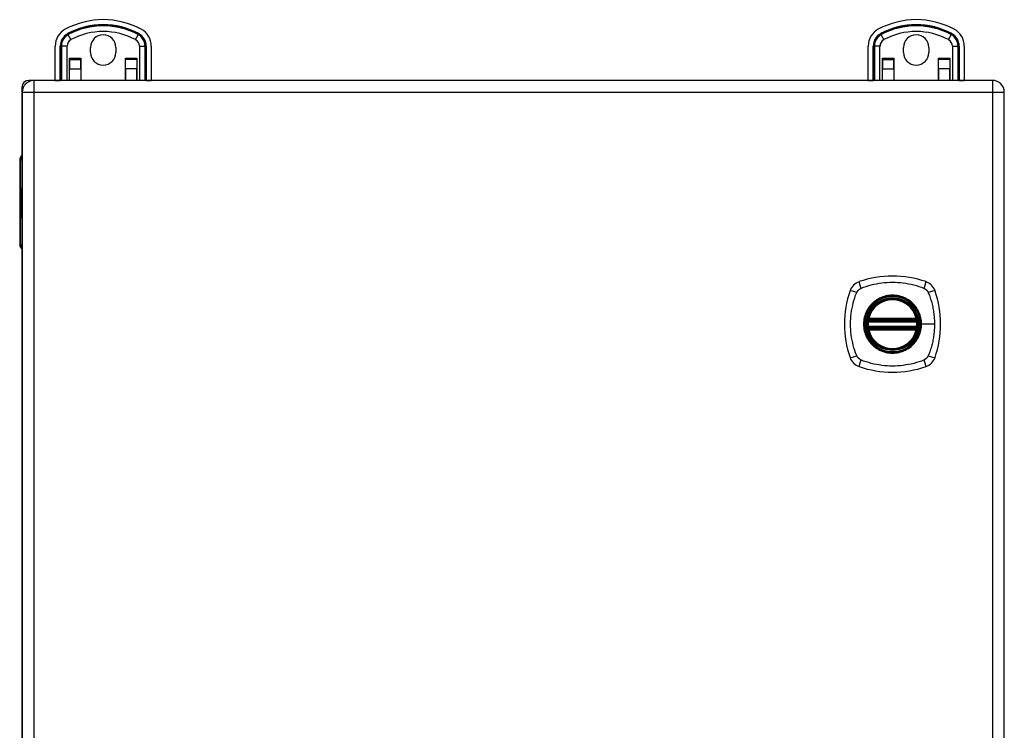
# Model space of a CAD drawing. Header units: inches. Extents: x 6.9 to 100.5, y 7.1 to 62.6.
# Tile 8 of 11: x 42.9 to 55, y 34.9 to 43.6. Entities that reach past the tile are written whole.
import ezdxf

# ---------------------------------------------------------------- set-up
doc = ezdxf.new("R2010")
doc.units = ezdxf.units.IN
doc.header["$MEASUREMENT"] = 0
doc.layers.add('Visible Edges(ANSI)', color=7, linetype='Continuous', lineweight=25)
doc.layers.add('Visible Tangent Edges(ANSI)', color=7, linetype='Continuous', lineweight=25)

msp = doc.modelspace()

# ---------------------------------------------------------------- linework, layer by layer
at = {"layer": 'Visible Edges(ANSI)'}
for p, q in [((43.331, 42.897), (43.331, 43.319)), ((43.765, 43.241), (43.765, 43.303)), ((44.077, 43.303), (44.077, 43.241)), ((44.512, 43.319), (44.512, 42.897)), ((53.331, 42.897), (53.331, 43.319)), ((53.765, 43.241), (53.765, 43.303)), ((54.077, 43.303), (54.077, 43.241)), ((54.512, 43.319), (54.512, 42.897)), ((43.507, 42.897), (43.507, 43.172)), ((43.507, 43.172), (43.507, 43.172)), ((43.507, 43.172), (43.507, 43.156)), ((43.507, 43.156), (43.507, 43.039)), ((43.645, 43.156), (43.645, 43.172)), ((43.645, 43.172), (43.646, 43.172)), ((43.645, 43.039), (43.645, 43.156)), ((43.646, 43.172), (43.646, 42.897)), ((44.197, 43.172), (44.197, 43.172)), ((44.197, 43.156), (44.197, 43.172)), ((44.197, 42.897), (44.197, 43.172)), ((44.197, 43.039), (44.197, 43.156)), ((44.335, 43.172), (44.335, 43.172)), ((44.335, 43.172), (44.335, 43.156)), ((44.335, 43.172), (44.335, 42.897)), ((44.335, 43.156), (44.335, 43.039)), ((53.507, 42.897), (53.507, 43.172)), ((53.507, 43.172), (53.507, 43.172)), ((53.507, 43.172), (53.507, 43.156)), ((53.507, 43.156), (53.507, 43.039)), ((53.645, 43.156), (53.645, 43.172)), ((53.645, 43.172), (53.646, 43.172)), ((53.645, 43.039), (53.645, 43.156)), ((53.646, 43.172), (53.646, 42.897)), ((54.197, 43.172), (54.197, 43.172)), ((54.197, 43.156), (54.197, 43.172)), ((54.197, 42.897), (54.197, 43.172)), ((54.197, 43.039), (54.197, 43.156)), ((54.335, 43.172), (54.335, 43.172)), ((54.335, 43.172), (54.335, 43.156)), ((54.335, 43.172), (54.335, 42.897)), ((54.335, 43.156), (54.335, 43.039)), ((43.507, 42.897), (43.507, 43.039)), ((43.645, 43.039), (43.645, 42.897)), ((44.197, 43.039), (44.197, 42.897)), ((44.335, 42.897), (44.335, 43.039)), ((53.507, 42.897), (53.507, 43.039)), ((53.645, 43.039), (53.645, 42.897)), ((54.197, 43.039), (54.197, 42.897)), ((54.335, 42.897), (54.335, 43.039)), ((43.071, 42.897), (43.005, 42.897)), ((54.859, 42.897), (43.071, 42.897)), ((43.331, 42.897), (43.331, 42.897)), ((43.393, 42.897), (43.393, 42.897)), ((44.45, 42.897), (44.45, 42.897)), ((44.512, 42.897), (44.512, 42.897)), ((53.331, 42.897), (53.331, 42.897)), ((53.393, 42.897), (53.393, 42.897)), ((54.45, 42.897), (54.45, 42.897)), ((54.512, 42.897), (54.512, 42.897)), ((42.921, 42.813), (42.921, 41.97)), ((42.925, 42.751), (42.925, 27.043)), ((42.925, 42.751), (42.925, 42.751)), ((55.005, 27.043), (55.005, 42.751)), ((42.894, 41.92), (42.894, 40.873)), ((42.918, 41.571), (42.925, 41.571)), ((42.918, 41.469), (42.918, 41.571)), ((42.906, 41.488), (42.918, 41.469)), ((42.917, 41.45), (42.906, 41.481)), ((42.912, 41.447), (42.917, 41.45)), ((42.912, 41.447), (42.925, 41.447)), ((42.925, 41.421), (42.912, 41.447)), ((42.917, 41.45), (42.925, 41.45)), ((42.918, 41.469), (42.925, 41.469)), ((42.919, 41.468), (42.925, 41.458)), ((42.925, 41.468), (42.919, 41.468)), ((42.906, 41.366), (42.916, 41.34)), ((42.906, 41.349), (42.906, 41.366)), ((42.906, 41.349), (42.912, 41.349)), ((42.913, 41.335), (42.906, 41.349)), ((42.906, 41.325), (42.913, 41.333)), ((42.906, 41.325), (42.92, 41.325)), ((42.906, 41.308), (42.906, 41.325)), ((42.916, 41.322), (42.906, 41.308)), ((42.906, 41.3), (42.925, 41.291)), ((42.906, 41.287), (42.906, 41.3)), ((42.91, 41.372), (42.907, 41.372)), ((42.913, 41.404), (42.923, 41.404)), ((42.913, 41.335), (42.923, 41.335)), ((42.913, 41.333), (42.913, 41.335)), ((42.913, 41.333), (42.921, 41.333)), ((42.914, 41.403), (42.924, 41.403)), ((42.914, 41.365), (42.914, 41.403)), ((42.914, 41.365), (42.923, 41.365)), ((42.916, 41.34), (42.925, 41.354)), ((42.916, 41.34), (42.925, 41.34)), ((42.916, 41.322), (42.922, 41.322)), ((42.925, 41.297), (42.916, 41.322)), ((42.918, 41.402), (42.924, 41.402)), ((42.918, 41.402), (42.918, 41.377)), ((42.919, 41.375), (42.925, 41.375)), ((42.925, 41.337), (42.919, 41.33)), ((42.919, 41.33), (42.919, 41.328)), ((42.919, 41.328), (42.925, 41.314)), ((42.92, 41.328), (42.925, 41.334)), ((42.925, 41.328), (42.92, 41.328)), ((42.923, 41.323), (42.925, 41.323)), ((42.925, 41.318), (42.923, 41.323)), ((42.924, 41.407), (42.925, 41.409)), ((42.924, 41.407), (42.925, 41.407)), ((42.906, 41.287), (42.924, 41.287)), ((42.914, 41.282), (42.906, 41.287)), ((42.906, 41.265), (42.918, 41.258)), ((42.906, 41.251), (42.906, 41.265)), ((42.906, 41.251), (42.924, 41.251)), ((42.914, 41.247), (42.906, 41.251)), ((42.906, 41.23), (42.918, 41.223)), ((42.906, 41.216), (42.906, 41.23)), ((42.906, 41.216), (42.924, 41.216)), ((42.918, 41.209), (42.906, 41.216)), ((42.914, 41.247), (42.925, 41.247)), ((42.919, 41.258), (42.925, 41.258)), ((42.919, 41.223), (42.925, 41.223)), ((42.92, 41.24), (42.923, 41.24)), ((42.922, 41.279), (42.922, 41.276)), ((42.922, 41.279), (42.925, 41.279)), ((42.925, 41.278), (42.922, 41.279)), ((42.924, 41.291), (42.924, 41.287)), ((42.924, 41.287), (42.925, 41.286)), ((42.924, 41.275), (42.925, 41.275)), ((42.924, 41.258), (42.924, 41.251)), ((42.924, 41.251), (42.925, 41.251)), ((42.924, 41.223), (42.924, 41.216)), ((42.924, 41.216), (42.925, 41.215)), ((42.921, 40.823), (42.921, 28.97)), ((53.333, 39.936), (53.927, 39.936)), ((53.927, 39.857), (53.333, 39.857)), ((53.337, 39.956), (53.923, 39.956)), ((53.923, 39.838), (53.337, 39.838))]:
    msp.add_line(p, q, dxfattribs=at)
at = {"layer": 'Visible Edges(ANSI)', "flags": 128}
for points in [[(53.322, 39.95), (53.322, 39.95), (53.322, 39.95), (53.322, 39.949), (53.321, 39.949), (53.321, 39.949), (53.321, 39.948), (53.321, 39.947), (53.321, 39.947), (53.321, 39.946), (53.321, 39.945), (53.321, 39.944), (53.32, 39.943), (53.32, 39.942), (53.32, 39.94), (53.32, 39.939), (53.32, 39.938), (53.32, 39.936), (53.319, 39.935), (53.319, 39.933), (53.319, 39.932), (53.319, 39.93), (53.319, 39.929), (53.319, 39.927), (53.318, 39.925)], [(53.318, 39.868), (53.319, 39.866), (53.319, 39.865), (53.319, 39.863), (53.319, 39.862), (53.319, 39.86), (53.319, 39.859), (53.32, 39.857), (53.32, 39.856), (53.32, 39.855), (53.32, 39.853), (53.32, 39.852), (53.32, 39.851), (53.321, 39.85), (53.321, 39.849), (53.321, 39.848), (53.321, 39.847), (53.321, 39.846), (53.321, 39.845), (53.321, 39.845), (53.321, 39.844), (53.322, 39.844), (53.322, 39.844), (53.322, 39.844), (53.322, 39.844)], [(53.942, 39.925), (53.942, 39.927), (53.941, 39.929), (53.941, 39.93), (53.941, 39.932), (53.941, 39.933), (53.941, 39.935), (53.941, 39.936), (53.94, 39.938), (53.94, 39.939), (53.94, 39.94), (53.94, 39.942), (53.94, 39.943), (53.94, 39.944), (53.939, 39.945), (53.939, 39.946), (53.939, 39.947), (53.939, 39.947), (53.939, 39.948), (53.939, 39.949), (53.939, 39.949), (53.939, 39.949), (53.939, 39.95), (53.939, 39.95), (53.939, 39.95)], [(53.939, 39.844), (53.939, 39.844), (53.939, 39.844), (53.939, 39.844), (53.939, 39.844), (53.939, 39.845), (53.939, 39.845), (53.939, 39.846), (53.939, 39.847), (53.939, 39.848), (53.939, 39.849), (53.94, 39.85), (53.94, 39.851), (53.94, 39.852), (53.94, 39.853), (53.94, 39.855), (53.94, 39.856), (53.941, 39.857), (53.941, 39.859), (53.941, 39.86), (53.941, 39.862), (53.941, 39.863), (53.941, 39.865), (53.942, 39.866), (53.942, 39.868)]]:
    msp.add_lwpolyline(points, dxfattribs=at)
at = {"layer": 'Visible Edges(ANSI)'}
for radius in [0.32, 0.315]:
    msp.add_circle((53.63, 39.897), radius, dxfattribs=at)
for centre, radius, start, end in [((43.921, 42.661), 0.984, 61.7058, 118.2942), ((53.921, 42.661), 0.984, 61.7058, 118.2942), ((43.567, 43.319), 0.236, 118.2942, 180), ((44.276, 43.319), 0.236, 0, 61.7058), ((53.567, 43.319), 0.236, 118.2942, 180), ((54.276, 43.319), 0.236, 0, 61.7058), ((43.921, 43.303), 0.156, 0, 180), ((53.921, 43.303), 0.156, 0, 180), ((43.921, 43.241), 0.156, 180, 0), ((53.921, 43.241), 0.156, 180, 0), ((43.005, 42.813), 0.084, 90, 180), ((43.071, 42.751), 0.146, 90, 180), ((54.859, 42.751), 0.146, 0, 90), ((42.953, 41.92), 0.0591, 118.2119, 180), ((42.953, 40.873), 0.0591, 180, 241.7881), ((53.63, 39.208), 1.28, 71.2278, 108.7722), ((53.275, 40.251), 0.177, 108.7722, 161.2278), ((53.985, 40.251), 0.177, 18.7722, 71.2278), ((54.319, 39.897), 1.28, 161.2278, 198.7722), ((53.63, 39.897), 0.313, 13.6344, 166.3656), ((52.941, 39.897), 1.28, 341.2278, 18.7722), ((53.63, 39.897), 0.313, 166.3656, 170.216), ((53.337, 39.968), 0.0118, 166.3656, 270), ((53.923, 39.968), 0.0118, 270, 13.6344), ((53.63, 39.897), 0.313, 9.784, 13.6344), ((53.63, 39.897), 0.313, 174.7499, 185.2501), ((53.333, 39.948), 0.0118, 170.216, 270), ((53.333, 39.846), 0.0118, 90, 189.784), ((53.927, 39.948), 0.0118, 270, 9.784), ((53.927, 39.846), 0.0118, 350.216, 90), ((53.63, 39.897), 0.313, 354.7499, 5.2501), ((53.63, 39.897), 0.313, 189.784, 193.6344), ((53.337, 39.826), 0.0118, 90, 193.6344), ((53.63, 39.897), 0.313, 193.6344, 346.3656), ((53.923, 39.826), 0.0118, 346.3656, 90), ((53.63, 39.897), 0.313, 346.3656, 350.216), ((53.275, 39.542), 0.177, 198.7722, 251.2278), ((53.985, 39.542), 0.177, 288.7722, 341.2278), ((53.63, 40.586), 1.28, 251.2278, 288.7722)]:
    msp.add_arc(centre, radius, start, end, dxfattribs=at)
for centre, major_axis, ratio, start_param, end_param in [((43.091, 41.481), (0.169, -0.145), 0.69742, 3.954564, 4.030117), ((43.091, 41.488), (-0.196, 0.045), 0.469835, 0.381703, 0.457256), ((42.913, 41.397), (0, 0.0207), 0.34202, 6.223227, 7.706685), ((42.928, 41.391), (0, 0.0637), 0.34202, 1.4235, 1.873336), ((42.92, 41.384), (0, -0.0322), 0.34202, 4.270443, 5.106151), ((42.913, 41.394), (0, 0.0101), 0.34202, 5.995661, 7.412036), ((42.913, 41.376), (0, 0.0418), 0.34202, 5.483273, 6.223227), ((42.919, 41.392), (0, -0.0296), 0.34202, 5.867021, 6.69935), ((42.917, 41.384), (0, 0.0176), 0.34202, 5.050628, 6.160969), ((42.919, 41.385), (0, -0.01), 0.34202, 5.784976, 7.176186), ((42.919, 41.386), (0, 0.0115), 0.34202, 4.034593, 5.050628), ((42.915, 41.383), (0, -0.0314), 0.34202, 1.983582, 2.341681), ((42.92, 41.38), (0, -0.016), 0.34202, 0.416165, 1.032695), ((42.915, 41.383), (0, 0.0346), 0.34202, 5.305041, 5.465997), ((42.911, 41.234), (0, 0.0488), 0.34202, 5.717685, 6.108652), ((42.911, 41.199), (0, 0.0488), 0.34202, 5.734426, 6.123063), ((42.919, 41.271), (0, -0.0129), 0.34202, 6.108652, 6.694335), ((42.919, 41.236), (0, -0.0129), 0.34202, 6.108516, 6.694188), ((42.92, 41.238), (0, -0.0302), 0.34202, 6.091199, 6.605631), ((42.918, 41.264), (0, 0.0132), 0.34202, 4.817632, 5.717685), ((42.918, 41.229), (0, 0.0132), 0.34202, 4.818901, 5.717844), ((42.92, 41.265), (0, 0.0063), 0.34202, 3.552742, 4.817632), ((42.92, 41.274), (0, -0.0302), 0.34202, 0.063127, 0.29658), ((42.917, 41.22), (0, -0.0258), 0.34202, 2.041005, 2.686948), ((42.92, 41.23), (0, 0.0063), 0.34202, 3.552596, 4.818901), ((42.917, 41.255), (0, -0.0252), 0.34202, 2.046589, 2.572814), ((42.922, 41.255), (0, -0.0106), 0.34202, 0.29658, 0.828674), ((42.922, 41.22), (0, -0.011), 0.34202, 0.322446, 0.842343), ((42.918, 41.257), (0, 0.0252), 0.34202, 5.396304, 5.525449)]:
    msp.add_ellipse(centre, major_axis=major_axis, ratio=ratio, start_param=start_param, end_param=end_param, dxfattribs=at)
at = {"layer": 'Visible Tangent Edges(ANSI)'}
for p, q in [((43.484, 43.473), (43.487, 43.467)), ((43.491, 43.46), (43.487, 43.467)), ((43.524, 43.399), (43.491, 43.46)), ((44.318, 43.399), (44.351, 43.46)), ((44.351, 43.46), (44.355, 43.467)), ((44.358, 43.473), (44.355, 43.467)), ((53.484, 43.473), (53.487, 43.467)), ((53.491, 43.46), (53.487, 43.467)), ((53.524, 43.399), (53.491, 43.46)), ((54.318, 43.399), (54.351, 43.46)), ((54.351, 43.46), (54.355, 43.467)), ((54.358, 43.473), (54.355, 43.467)), ((43.393, 43.319), (43.399, 43.319)), ((43.393, 42.897), (43.393, 43.319)), ((43.399, 42.897), (43.399, 43.319)), ((43.407, 43.319), (43.399, 43.319)), ((43.476, 43.319), (43.407, 43.319)), ((43.407, 43.319), (43.407, 42.897)), ((43.476, 42.897), (43.476, 43.319)), ((44.366, 43.319), (44.366, 42.897)), ((44.366, 43.319), (44.436, 43.319)), ((44.436, 42.897), (44.436, 43.319)), ((44.436, 43.319), (44.443, 43.319)), ((44.45, 43.319), (44.443, 43.319)), ((44.443, 43.319), (44.443, 42.897)), ((44.45, 43.319), (44.45, 42.897)), ((53.393, 43.319), (53.399, 43.319)), ((53.393, 42.897), (53.393, 43.319)), ((53.399, 42.897), (53.399, 43.319)), ((53.407, 43.319), (53.399, 43.319)), ((53.476, 43.319), (53.407, 43.319)), ((53.407, 43.319), (53.407, 42.897)), ((53.476, 42.897), (53.476, 43.319)), ((54.366, 43.319), (54.366, 42.897)), ((54.366, 43.319), (54.436, 43.319)), ((54.436, 42.897), (54.436, 43.319)), ((54.436, 43.319), (54.443, 43.319)), ((54.45, 43.319), (54.443, 43.319)), ((54.443, 43.319), (54.443, 42.897)), ((54.45, 43.319), (54.45, 42.897)), ((43.507, 43.172), (43.645, 43.172)), ((43.507, 43.156), (43.645, 43.156)), ((44.197, 43.172), (44.335, 43.172)), ((44.335, 43.156), (44.197, 43.156)), ((53.507, 43.172), (53.645, 43.172)), ((53.507, 43.156), (53.645, 43.156)), ((54.197, 43.172), (54.335, 43.172)), ((54.335, 43.156), (54.197, 43.156)), ((43.507, 43.039), (43.645, 43.039)), ((44.335, 43.039), (44.197, 43.039)), ((53.507, 43.039), (53.645, 43.039)), ((54.335, 43.039), (54.197, 43.039)), ((43.005, 42.897), (43.005, 42.881)), ((43.071, 42.751), (43.071, 42.897)), ((43.331, 42.897), (43.393, 42.897)), ((44.45, 42.897), (44.512, 42.897)), ((53.331, 42.897), (53.393, 42.897)), ((54.45, 42.897), (54.512, 42.897)), ((54.859, 42.897), (54.859, 42.751)), ((42.939, 42.813), (42.921, 42.813)), ((42.925, 42.751), (43.071, 42.751)), ((43.071, 42.751), (54.859, 42.751)), ((43.071, 27.043), (43.071, 42.751)), ((54.859, 42.751), (55.005, 42.751)), ((54.859, 42.751), (54.859, 27.043)), ((42.906, 41.92), (42.894, 41.92)), ((42.906, 41.488), (42.906, 41.92)), ((42.906, 41.92), (42.925, 41.92)), ((42.906, 40.873), (42.906, 41.481)), ((42.906, 41.4), (42.911, 41.4)), ((42.922, 41.379), (42.925, 41.379)), ((42.923, 41.39), (42.925, 41.39)), ((42.914, 41.282), (42.925, 41.282)), ((42.918, 41.209), (42.922, 41.209)), ((42.92, 41.276), (42.922, 41.276)), ((42.921, 41.259), (42.925, 41.259)), ((42.921, 41.224), (42.925, 41.224)), ((42.922, 41.266), (42.925, 41.266)), ((42.922, 41.231), (42.925, 41.231)), ((42.894, 40.873), (42.906, 40.873)), ((42.925, 40.873), (42.906, 40.873)), ((53.326, 39.971), (53.337, 39.968)), ((53.337, 39.956), (53.337, 39.968)), ((53.923, 39.968), (53.337, 39.968)), ((53.923, 39.968), (53.934, 39.971)), ((53.923, 39.968), (53.923, 39.956)), ((53.318, 39.925), (53.33, 39.924)), ((53.318, 39.868), (53.33, 39.869)), ((53.328, 39.949), (53.322, 39.95)), ((53.33, 39.924), (53.93, 39.924)), ((53.93, 39.869), (53.33, 39.869)), ((53.333, 39.936), (53.333, 39.946)), ((53.333, 39.847), (53.333, 39.857)), ((53.337, 39.946), (53.337, 39.956)), ((53.337, 39.946), (53.923, 39.946)), ((53.337, 39.838), (53.337, 39.847)), ((53.923, 39.847), (53.337, 39.847)), ((53.923, 39.956), (53.923, 39.946)), ((53.923, 39.847), (53.923, 39.838)), ((53.927, 39.946), (53.927, 39.936)), ((53.927, 39.857), (53.927, 39.847)), ((53.93, 39.924), (53.942, 39.925)), ((53.93, 39.869), (53.942, 39.868)), ((53.939, 39.95), (53.933, 39.949)), ((53.982, 39.897), (53.987, 39.897)), ((54.147, 39.897), (53.987, 39.897)), ((53.322, 39.844), (53.328, 39.845)), ((53.337, 39.826), (53.326, 39.823)), ((53.337, 39.826), (53.337, 39.838)), ((53.337, 39.826), (53.923, 39.826)), ((53.923, 39.838), (53.923, 39.826)), ((53.934, 39.823), (53.923, 39.826)), ((53.933, 39.845), (53.939, 39.844))]:
    msp.add_line(p, q, dxfattribs=at)
at = {"layer": 'Visible Tangent Edges(ANSI)', "flags": 128}
for points in [[(53.19, 40.285), (53.192, 40.288), (53.193, 40.291), (53.194, 40.294), (53.196, 40.296), (53.198, 40.299), (53.199, 40.301), (53.201, 40.304), (53.203, 40.306), (53.205, 40.309), (53.207, 40.311), (53.209, 40.313), (53.211, 40.315), (53.214, 40.318), (53.216, 40.32), (53.218, 40.322), (53.221, 40.324), (53.223, 40.326), (53.225, 40.327), (53.228, 40.329), (53.231, 40.331), (53.233, 40.332), (53.236, 40.334), (53.239, 40.335), (53.241, 40.337)], [(53.241, 40.337), (53.275, 40.35), (53.306, 40.361), (53.337, 40.371), (53.369, 40.379), (53.401, 40.387), (53.433, 40.394), (53.466, 40.4), (53.498, 40.405), (53.531, 40.408), (53.564, 40.411), (53.597, 40.413), (53.63, 40.413), (53.663, 40.413), (53.696, 40.411), (53.729, 40.408), (53.762, 40.405), (53.794, 40.4), (53.827, 40.394), (53.859, 40.387), (53.891, 40.379), (53.923, 40.371), (53.954, 40.361), (53.985, 40.35), (54.019, 40.337)], [(54.019, 40.337), (54.02, 40.336), (54.021, 40.335), (54.023, 40.335), (54.024, 40.334), (54.026, 40.333), (54.027, 40.332), (54.028, 40.332), (54.029, 40.331), (54.031, 40.33), (54.032, 40.329), (54.033, 40.328), (54.035, 40.327), (54.036, 40.326), (54.037, 40.326), (54.038, 40.325), (54.04, 40.324), (54.041, 40.323), (54.042, 40.322), (54.043, 40.321), (54.044, 40.32), (54.046, 40.319), (54.047, 40.318), (54.048, 40.317), (54.049, 40.315)], [(53.19, 39.508), (53.176, 39.542), (53.166, 39.573), (53.156, 39.604), (53.147, 39.636), (53.14, 39.668), (53.133, 39.7), (53.127, 39.732), (53.122, 39.765), (53.118, 39.798), (53.116, 39.831), (53.114, 39.864), (53.113, 39.897), (53.114, 39.93), (53.116, 39.963), (53.118, 39.995), (53.122, 40.028), (53.127, 40.061), (53.133, 40.093), (53.14, 40.126), (53.147, 40.158), (53.156, 40.189), (53.166, 40.221), (53.176, 40.252), (53.19, 40.285)], [(53.982, 39.897), (53.979, 39.847), (53.968, 39.797), (53.95, 39.75), (53.926, 39.706), (53.896, 39.666), (53.861, 39.63), (53.821, 39.6), (53.776, 39.576), (53.729, 39.559), (53.68, 39.548), (53.63, 39.545), (53.579, 39.548), (53.53, 39.559), (53.483, 39.577), (53.439, 39.601), (53.399, 39.631), (53.364, 39.666), (53.334, 39.706), (53.31, 39.75), (53.292, 39.798), (53.281, 39.847), (53.278, 39.897), (53.282, 39.947), (53.292, 39.996), (53.31, 40.043), (53.334, 40.088), (53.364, 40.128), (53.399, 40.163), (53.44, 40.193), (53.484, 40.217), (53.531, 40.235), (53.58, 40.245), (53.63, 40.249), (53.681, 40.245), (53.73, 40.235), (53.777, 40.217), (53.821, 40.193), (53.861, 40.163), (53.896, 40.127), (53.927, 40.087), (53.951, 40.043), (53.968, 39.996), (53.979, 39.947), (53.982, 39.897)], [(53.858, 40.171), (53.842, 40.184), (53.825, 40.196), (53.807, 40.206), (53.789, 40.216), (53.77, 40.225), (53.751, 40.232), (53.731, 40.239), (53.712, 40.244), (53.692, 40.248), (53.671, 40.251), (53.651, 40.253), (53.63, 40.254), (53.609, 40.253), (53.589, 40.251), (53.568, 40.248), (53.548, 40.244), (53.528, 40.239), (53.509, 40.232), (53.49, 40.225), (53.471, 40.216), (53.453, 40.206), (53.435, 40.196), (53.419, 40.184), (53.403, 40.171)], [(54.049, 40.315), (54.05, 40.314), (54.051, 40.313), (54.052, 40.312), (54.053, 40.311), (54.054, 40.31), (54.055, 40.309), (54.056, 40.308), (54.057, 40.306), (54.058, 40.305), (54.059, 40.304), (54.06, 40.303), (54.061, 40.301), (54.062, 40.3), (54.062, 40.299), (54.063, 40.298), (54.064, 40.296), (54.065, 40.295), (54.066, 40.294), (54.066, 40.292), (54.067, 40.291), (54.068, 40.289), (54.069, 40.288), (54.069, 40.287), (54.07, 40.285)], [(54.07, 40.285), (54.078, 40.267), (54.084, 40.252), (54.089, 40.236), (54.094, 40.221), (54.099, 40.205), (54.104, 40.189), (54.108, 40.174), (54.113, 40.158), (54.117, 40.142), (54.12, 40.126), (54.124, 40.11), (54.127, 40.093), (54.13, 40.077), (54.133, 40.061), (54.136, 40.045), (54.138, 40.028), (54.14, 40.012), (54.142, 39.996), (54.143, 39.979), (54.144, 39.963), (54.145, 39.946), (54.146, 39.93), (54.147, 39.913), (54.147, 39.897)], [(53.355, 40.124), (53.343, 40.108), (53.331, 40.091), (53.32, 40.074), (53.311, 40.056), (53.302, 40.037), (53.294, 40.018), (53.288, 39.998), (53.283, 39.978), (53.279, 39.958), (53.276, 39.938), (53.274, 39.917), (53.273, 39.897), (53.274, 39.876), (53.276, 39.856), (53.279, 39.835), (53.283, 39.815), (53.288, 39.795), (53.295, 39.776), (53.302, 39.756), (53.311, 39.738), (53.32, 39.72), (53.331, 39.702), (53.343, 39.685), (53.355, 39.669)], [(53.403, 40.171), (53.4, 40.17), (53.398, 40.168), (53.396, 40.166), (53.394, 40.164), (53.392, 40.162), (53.39, 40.16), (53.388, 40.159), (53.386, 40.157), (53.384, 40.155), (53.382, 40.153), (53.38, 40.151), (53.378, 40.149), (53.376, 40.147), (53.374, 40.145), (53.372, 40.143), (53.37, 40.141), (53.368, 40.139), (53.366, 40.137), (53.365, 40.135), (53.363, 40.133), (53.361, 40.131), (53.359, 40.129), (53.357, 40.126), (53.355, 40.124)], [(53.905, 40.124), (53.903, 40.126), (53.901, 40.129), (53.899, 40.131), (53.897, 40.133), (53.896, 40.135), (53.894, 40.137), (53.892, 40.139), (53.89, 40.141), (53.888, 40.143), (53.886, 40.145), (53.884, 40.147), (53.882, 40.149), (53.88, 40.151), (53.878, 40.153), (53.876, 40.155), (53.874, 40.157), (53.872, 40.159), (53.87, 40.16), (53.868, 40.162), (53.866, 40.164), (53.864, 40.166), (53.862, 40.168), (53.86, 40.17), (53.858, 40.171)], [(53.987, 39.897), (53.987, 39.907), (53.986, 39.917), (53.986, 39.928), (53.985, 39.938), (53.983, 39.948), (53.982, 39.958), (53.98, 39.968), (53.977, 39.978), (53.975, 39.988), (53.972, 39.998), (53.969, 40.008), (53.966, 40.018), (53.962, 40.027), (53.958, 40.037), (53.954, 40.046), (53.95, 40.056), (53.945, 40.065), (53.94, 40.074), (53.935, 40.083), (53.929, 40.091), (53.923, 40.1), (53.917, 40.108), (53.911, 40.116), (53.905, 40.124)], [(53.326, 39.971), (53.326, 39.97), (53.325, 39.969), (53.325, 39.968), (53.325, 39.967), (53.325, 39.966), (53.325, 39.965), (53.325, 39.964), (53.325, 39.963), (53.325, 39.962), (53.325, 39.961), (53.325, 39.96), (53.325, 39.959), (53.325, 39.958), (53.325, 39.957), (53.325, 39.956), (53.325, 39.955), (53.325, 39.955), (53.326, 39.954), (53.326, 39.953), (53.326, 39.952), (53.326, 39.951), (53.327, 39.95), (53.327, 39.95), (53.328, 39.949)], [(53.933, 39.949), (53.933, 39.95), (53.933, 39.95), (53.934, 39.951), (53.934, 39.952), (53.934, 39.953), (53.934, 39.954), (53.935, 39.955), (53.935, 39.955), (53.935, 39.956), (53.935, 39.957), (53.935, 39.958), (53.935, 39.959), (53.935, 39.96), (53.935, 39.961), (53.935, 39.962), (53.935, 39.963), (53.935, 39.964), (53.935, 39.965), (53.935, 39.966), (53.935, 39.967), (53.935, 39.968), (53.935, 39.969), (53.934, 39.97), (53.934, 39.971)], [(53.328, 39.949), (53.328, 39.949), (53.328, 39.949), (53.328, 39.948), (53.328, 39.948), (53.329, 39.948), (53.329, 39.948), (53.329, 39.948), (53.329, 39.948), (53.329, 39.948), (53.33, 39.947), (53.33, 39.947), (53.33, 39.947), (53.33, 39.947), (53.331, 39.947), (53.331, 39.947), (53.331, 39.947), (53.331, 39.947), (53.332, 39.947), (53.332, 39.947), (53.332, 39.946), (53.332, 39.946), (53.333, 39.946), (53.333, 39.946), (53.333, 39.946)], [(53.333, 39.847), (53.333, 39.847), (53.333, 39.847), (53.332, 39.847), (53.332, 39.847), (53.332, 39.847), (53.332, 39.847), (53.331, 39.847), (53.331, 39.847), (53.331, 39.847), (53.331, 39.846), (53.33, 39.846), (53.33, 39.846), (53.33, 39.846), (53.33, 39.846), (53.329, 39.846), (53.329, 39.846), (53.329, 39.846), (53.329, 39.845), (53.329, 39.845), (53.328, 39.845), (53.328, 39.845), (53.328, 39.845), (53.328, 39.845), (53.328, 39.845)], [(53.33, 39.924), (53.33, 39.925), (53.33, 39.926), (53.331, 39.927), (53.331, 39.927), (53.331, 39.928), (53.331, 39.929), (53.331, 39.93), (53.331, 39.93), (53.332, 39.931), (53.332, 39.931), (53.332, 39.932), (53.332, 39.933), (53.332, 39.933), (53.332, 39.934), (53.333, 39.934), (53.333, 39.935), (53.333, 39.935), (53.333, 39.935), (53.333, 39.935), (53.333, 39.936), (53.333, 39.936), (53.333, 39.936), (53.333, 39.936), (53.333, 39.936)], [(53.333, 39.857), (53.333, 39.857), (53.333, 39.857), (53.333, 39.858), (53.333, 39.858), (53.333, 39.858), (53.333, 39.858), (53.333, 39.859), (53.333, 39.859), (53.333, 39.859), (53.332, 39.86), (53.332, 39.86), (53.332, 39.861), (53.332, 39.861), (53.332, 39.862), (53.332, 39.863), (53.331, 39.863), (53.331, 39.864), (53.331, 39.865), (53.331, 39.865), (53.331, 39.866), (53.331, 39.867), (53.33, 39.868), (53.33, 39.868), (53.33, 39.869)], [(53.333, 39.946), (53.333, 39.946), (53.334, 39.946), (53.334, 39.946), (53.334, 39.946), (53.334, 39.946), (53.334, 39.946), (53.334, 39.946), (53.335, 39.946), (53.335, 39.946), (53.335, 39.946), (53.335, 39.946), (53.335, 39.946), (53.335, 39.946), (53.336, 39.946), (53.336, 39.946), (53.336, 39.946), (53.336, 39.946), (53.336, 39.946), (53.337, 39.946), (53.337, 39.946), (53.337, 39.946), (53.337, 39.946), (53.337, 39.946), (53.337, 39.946)], [(53.337, 39.847), (53.337, 39.847), (53.337, 39.847), (53.337, 39.847), (53.337, 39.847), (53.337, 39.847), (53.336, 39.847), (53.336, 39.847), (53.336, 39.847), (53.336, 39.847), (53.336, 39.847), (53.335, 39.847), (53.335, 39.847), (53.335, 39.847), (53.335, 39.847), (53.335, 39.847), (53.335, 39.847), (53.334, 39.847), (53.334, 39.847), (53.334, 39.847), (53.334, 39.847), (53.334, 39.847), (53.334, 39.847), (53.333, 39.847), (53.333, 39.847)], [(53.905, 39.669), (53.911, 39.677), (53.917, 39.685), (53.923, 39.694), (53.929, 39.702), (53.935, 39.711), (53.94, 39.72), (53.945, 39.729), (53.95, 39.738), (53.954, 39.747), (53.958, 39.757), (53.962, 39.766), (53.966, 39.776), (53.969, 39.785), (53.972, 39.795), (53.975, 39.805), (53.977, 39.815), (53.98, 39.825), (53.982, 39.835), (53.983, 39.846), (53.985, 39.856), (53.986, 39.866), (53.986, 39.876), (53.987, 39.887), (53.987, 39.897)], [(53.923, 39.946), (53.923, 39.946), (53.923, 39.946), (53.923, 39.946), (53.923, 39.946), (53.924, 39.946), (53.924, 39.946), (53.924, 39.946), (53.924, 39.946), (53.924, 39.946), (53.924, 39.946), (53.925, 39.946), (53.925, 39.946), (53.925, 39.946), (53.925, 39.946), (53.925, 39.946), (53.926, 39.946), (53.926, 39.946), (53.926, 39.946), (53.926, 39.946), (53.926, 39.946), (53.926, 39.946), (53.927, 39.946), (53.927, 39.946), (53.927, 39.946)], [(53.927, 39.847), (53.927, 39.847), (53.927, 39.847), (53.926, 39.847), (53.926, 39.847), (53.926, 39.847), (53.926, 39.847), (53.926, 39.847), (53.926, 39.847), (53.925, 39.847), (53.925, 39.847), (53.925, 39.847), (53.925, 39.847), (53.925, 39.847), (53.924, 39.847), (53.924, 39.847), (53.924, 39.847), (53.924, 39.847), (53.924, 39.847), (53.924, 39.847), (53.923, 39.847), (53.923, 39.847), (53.923, 39.847), (53.923, 39.847), (53.923, 39.847)], [(53.927, 39.946), (53.927, 39.946), (53.927, 39.946), (53.928, 39.946), (53.928, 39.946), (53.928, 39.947), (53.928, 39.947), (53.929, 39.947), (53.929, 39.947), (53.929, 39.947), (53.929, 39.947), (53.93, 39.947), (53.93, 39.947), (53.93, 39.947), (53.93, 39.947), (53.931, 39.948), (53.931, 39.948), (53.931, 39.948), (53.931, 39.948), (53.932, 39.948), (53.932, 39.948), (53.932, 39.948), (53.932, 39.949), (53.932, 39.949), (53.933, 39.949)], [(53.927, 39.936), (53.927, 39.936), (53.927, 39.936), (53.927, 39.936), (53.927, 39.936), (53.927, 39.935), (53.927, 39.935), (53.927, 39.935), (53.927, 39.935), (53.928, 39.934), (53.928, 39.934), (53.928, 39.933), (53.928, 39.933), (53.928, 39.932), (53.928, 39.931), (53.928, 39.931), (53.929, 39.93), (53.929, 39.93), (53.929, 39.929), (53.929, 39.928), (53.929, 39.927), (53.93, 39.927), (53.93, 39.926), (53.93, 39.925), (53.93, 39.924)], [(53.93, 39.869), (53.93, 39.868), (53.93, 39.868), (53.93, 39.867), (53.929, 39.866), (53.929, 39.865), (53.929, 39.865), (53.929, 39.864), (53.929, 39.863), (53.928, 39.863), (53.928, 39.862), (53.928, 39.861), (53.928, 39.861), (53.928, 39.86), (53.928, 39.86), (53.928, 39.859), (53.927, 39.859), (53.927, 39.859), (53.927, 39.858), (53.927, 39.858), (53.927, 39.858), (53.927, 39.858), (53.927, 39.857), (53.927, 39.857), (53.927, 39.857)], [(53.933, 39.845), (53.932, 39.845), (53.932, 39.845), (53.932, 39.845), (53.932, 39.845), (53.932, 39.845), (53.931, 39.845), (53.931, 39.846), (53.931, 39.846), (53.931, 39.846), (53.93, 39.846), (53.93, 39.846), (53.93, 39.846), (53.93, 39.846), (53.929, 39.846), (53.929, 39.847), (53.929, 39.847), (53.929, 39.847), (53.928, 39.847), (53.928, 39.847), (53.928, 39.847), (53.928, 39.847), (53.927, 39.847), (53.927, 39.847), (53.927, 39.847)], [(54.147, 39.897), (54.147, 39.88), (54.146, 39.864), (54.145, 39.847), (54.144, 39.831), (54.143, 39.814), (54.142, 39.798), (54.14, 39.781), (54.138, 39.765), (54.136, 39.749), (54.133, 39.732), (54.13, 39.716), (54.127, 39.7), (54.124, 39.684), (54.12, 39.668), (54.117, 39.652), (54.113, 39.636), (54.108, 39.62), (54.104, 39.604), (54.099, 39.588), (54.094, 39.573), (54.089, 39.557), (54.084, 39.542), (54.078, 39.526), (54.07, 39.508)], [(53.328, 39.845), (53.327, 39.844), (53.327, 39.843), (53.326, 39.842), (53.326, 39.841), (53.326, 39.841), (53.326, 39.84), (53.325, 39.839), (53.325, 39.838), (53.325, 39.837), (53.325, 39.836), (53.325, 39.835), (53.325, 39.834), (53.325, 39.833), (53.325, 39.832), (53.325, 39.831), (53.325, 39.831), (53.325, 39.83), (53.325, 39.829), (53.325, 39.828), (53.325, 39.827), (53.325, 39.826), (53.325, 39.825), (53.326, 39.824), (53.326, 39.823)], [(53.934, 39.823), (53.934, 39.824), (53.935, 39.825), (53.935, 39.826), (53.935, 39.827), (53.935, 39.828), (53.935, 39.829), (53.935, 39.83), (53.935, 39.831), (53.935, 39.831), (53.935, 39.832), (53.935, 39.833), (53.935, 39.834), (53.935, 39.835), (53.935, 39.836), (53.935, 39.837), (53.935, 39.838), (53.935, 39.839), (53.934, 39.84), (53.934, 39.841), (53.934, 39.841), (53.934, 39.842), (53.933, 39.843), (53.933, 39.844), (53.933, 39.845)], [(53.355, 39.669), (53.357, 39.667), (53.359, 39.665), (53.361, 39.663), (53.363, 39.661), (53.365, 39.659), (53.366, 39.657), (53.368, 39.655), (53.37, 39.653), (53.372, 39.651), (53.374, 39.649), (53.376, 39.647), (53.378, 39.645), (53.38, 39.643), (53.382, 39.641), (53.384, 39.639), (53.386, 39.637), (53.388, 39.635), (53.39, 39.633), (53.392, 39.631), (53.394, 39.629), (53.396, 39.628), (53.398, 39.626), (53.4, 39.624), (53.403, 39.622)], [(53.403, 39.622), (53.419, 39.609), (53.436, 39.598), (53.453, 39.587), (53.471, 39.577), (53.49, 39.569), (53.509, 39.561), (53.529, 39.555), (53.548, 39.549), (53.569, 39.545), (53.589, 39.542), (53.609, 39.54), (53.63, 39.54), (53.651, 39.54), (53.671, 39.542), (53.692, 39.545), (53.712, 39.549), (53.732, 39.555), (53.751, 39.561), (53.77, 39.569), (53.789, 39.577), (53.807, 39.587), (53.825, 39.598), (53.842, 39.61), (53.858, 39.622)], [(53.858, 39.622), (53.86, 39.624), (53.862, 39.626), (53.864, 39.628), (53.866, 39.629), (53.868, 39.631), (53.87, 39.633), (53.872, 39.635), (53.874, 39.637), (53.876, 39.639), (53.878, 39.641), (53.88, 39.643), (53.882, 39.645), (53.884, 39.646), (53.886, 39.648), (53.888, 39.65), (53.89, 39.652), (53.892, 39.655), (53.894, 39.657), (53.896, 39.659), (53.897, 39.661), (53.899, 39.663), (53.901, 39.665), (53.903, 39.667), (53.905, 39.669)], [(53.241, 39.457), (53.239, 39.458), (53.236, 39.46), (53.233, 39.461), (53.231, 39.463), (53.228, 39.464), (53.225, 39.466), (53.223, 39.468), (53.221, 39.47), (53.218, 39.472), (53.216, 39.474), (53.214, 39.476), (53.211, 39.478), (53.209, 39.48), (53.207, 39.482), (53.205, 39.485), (53.203, 39.487), (53.201, 39.49), (53.199, 39.492), (53.198, 39.495), (53.196, 39.497), (53.194, 39.5), (53.193, 39.503), (53.192, 39.505), (53.19, 39.508)], [(54.07, 39.508), (54.069, 39.505), (54.067, 39.503), (54.066, 39.5), (54.064, 39.497), (54.062, 39.495), (54.061, 39.492), (54.059, 39.49), (54.057, 39.487), (54.055, 39.485), (54.053, 39.483), (54.051, 39.48), (54.049, 39.478), (54.047, 39.476), (54.044, 39.474), (54.042, 39.472), (54.04, 39.47), (54.037, 39.468), (54.035, 39.466), (54.032, 39.464), (54.03, 39.463), (54.027, 39.461), (54.024, 39.46), (54.021, 39.458), (54.019, 39.457)], [(54.019, 39.457), (53.985, 39.443), (53.954, 39.433), (53.923, 39.423), (53.891, 39.414), (53.859, 39.406), (53.827, 39.399), (53.794, 39.394), (53.762, 39.389), (53.729, 39.385), (53.696, 39.382), (53.663, 39.381), (53.63, 39.38), (53.597, 39.381), (53.564, 39.382), (53.531, 39.385), (53.498, 39.389), (53.466, 39.394), (53.433, 39.4), (53.401, 39.406), (53.369, 39.414), (53.337, 39.423), (53.306, 39.433), (53.275, 39.443), (53.241, 39.457)]]:
    msp.add_lwpolyline(points, dxfattribs=at)
at = {"layer": 'Visible Tangent Edges(ANSI)'}
for radius in [0.346, 0.342, 0.325, 0.324]:
    msp.add_circle((53.63, 39.897), radius, dxfattribs=at)
for centre, radius, start, end in [((43.921, 42.661), 0.922, 61.7058, 118.2942), ((43.921, 42.661), 0.915, 61.7058, 118.2942), ((43.921, 42.661), 0.908, 61.7058, 118.2942), ((43.921, 42.661), 0.838, 61.7058, 118.2942), ((53.921, 42.661), 0.922, 61.7058, 118.2942), ((53.921, 42.661), 0.915, 61.7058, 118.2942), ((53.921, 42.661), 0.908, 61.7058, 118.2942), ((53.921, 42.661), 0.838, 61.7058, 118.2942), ((43.567, 43.319), 0.174, 118.2942, 180), ((43.567, 43.319), 0.167, 118.2942, 180), ((43.567, 43.319), 0.16, 118.2942, 180), ((43.567, 43.319), 0.0902, 118.2942, 180), ((44.276, 43.319), 0.0902, 0, 61.7058), ((44.276, 43.319), 0.16, 0, 61.7058), ((44.276, 43.319), 0.167, 0, 61.7058), ((44.276, 43.319), 0.174, 0, 61.7058), ((53.567, 43.319), 0.174, 118.2942, 180), ((53.567, 43.319), 0.167, 118.2942, 180), ((53.567, 43.319), 0.16, 118.2942, 180), ((53.567, 43.319), 0.0902, 118.2942, 180), ((54.276, 43.319), 0.0902, 0, 61.7058), ((54.276, 43.319), 0.16, 0, 61.7058), ((54.276, 43.319), 0.167, 0, 61.7058), ((54.276, 43.319), 0.174, 0, 61.7058), ((53.63, 39.897), 0.301, 13.6344, 166.3656), ((53.63, 39.897), 0.301, 174.7499, 185.2501), ((53.63, 39.897), 0.301, 354.7499, 5.2501), ((53.63, 39.897), 0.301, 193.6344, 346.3656)]:
    msp.add_arc(centre, radius, start, end, dxfattribs=at)
for centre, major_axis, ratio, start_param, end_param in [((42.961, 41.92), (0, 0.0591), 0.939693, 0.711302, 1.570796), ((42.961, 40.873), (0, 0.0591), 0.939693, 1.570796, 2.430291), ((53.256, 40.309), (-0.037, 0.112), 0.042597, 0.170073, 1.307344), ((54.004, 40.309), (0.037, 0.112), 0.042597, 4.975842, 6.113112), ((53.218, 40.271), (-0.112, 0.037), 0.042597, 4.975842, 6.113112), ((54.042, 40.271), (0.112, 0.037), 0.042597, 0.170073, 1.307344), ((53.322, 39.95), (0.00773, 0.00893), 0.431674, 4.96723, 6.283185), ((53.333, 39.944), (0.0021, 0.0116), 0.025638, 0, 1.426581), ((53.333, 39.849), (0.0021, -0.0116), 0.025638, 4.856604, 6.283185), ((53.927, 39.944), (-0.0021, 0.0116), 0.025638, 4.856604, 6.283185), ((53.927, 39.849), (-0.0021, -0.0116), 0.025638, 0, 1.426581), ((53.938, 39.95), (-0.00773, 0.00893), 0.431674, 0, 1.315955), ((53.322, 39.844), (0.00773, -0.00893), 0.431674, 0, 1.315955), ((53.938, 39.844), (-0.00773, -0.00893), 0.431674, 4.96723, 6.283185), ((53.218, 39.522), (-0.112, -0.037), 0.042597, 0.170073, 1.307344), ((54.042, 39.522), (0.112, -0.037), 0.042597, 4.975842, 6.113112), ((53.256, 39.484), (-0.037, -0.112), 0.042597, 4.975842, 6.113112), ((54.004, 39.484), (0.037, -0.112), 0.042597, 0.170073, 1.307344)]:
    msp.add_ellipse(centre, major_axis=major_axis, ratio=ratio, start_param=start_param, end_param=end_param, dxfattribs=at)

doc.saveas('drawing.dxf')
